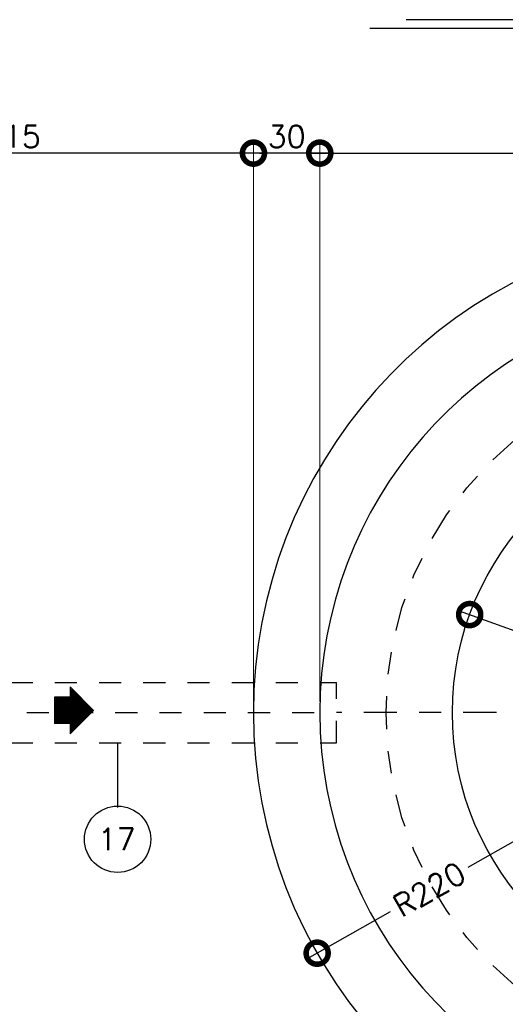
# Model space of a CAD drawing. Header units: millimetres. Extents: x 197878 to 197999, y 8707048 to 8707095.
# Tile 14 of 36: x 197884.45 to 197886.65, y 8707073.65 to 8707078.1. Entities that reach past the tile are written whole.
import ezdxf
from ezdxf.enums import TextEntityAlignment as Align

# ---------------------------------------------------------------- set-up
doc = ezdxf.new("R2010")
doc.units = ezdxf.units.MM
doc.header["$LTSCALE"] = 0.1
doc.linetypes.add('DASHDOT', pattern=[1, 0.5, -0.25, 0, -0.25])
doc.linetypes.add('HIDDEN', pattern=[0.375, 0.25, -0.125])
doc.layers.get('Defpoints').update_dxf_attribs({"lineweight": 9})
for name, color, linetype in [('BAR-EIXOS', 7, 'DASHDOT'), ('BAR-PECAS', 2, 'Continuous'), ('COTAS', 7, 'Continuous'), ('DIM', 7, 'Continuous'), ('EIXO', 7, 'DASHDOT'), ('ESTRUTURA', 5, 'Continuous'), ('RELAÇÀO', 2, 'Continuous'), ('TEXTO', 2, 'Continuous')]:
    doc.layers.add(name, color=color, linetype=linetype)
doc.styles.add('romans', font='romans.shx')
doc.dimstyles.get("Standard").update_dxf_attribs({"dimtxt": 0.1, "dimasz": 0.2, "dimexe": 0.05, "dimexo": 0.05, "dimgap": 0.025, "dimtad": 1, "dimtoh": 1, "dimdec": 0, "dimlfac": 100, "dimzin": 0, "dimdsep": 46, "dimtxsty": 'romans', "dimblk1": 'DOTSMALL', "dimblk2": 'DOTSMALL', "dimsah": 1, "dimcen": 0.3, "dimdle": 0.05, "dimclrd": 7, "dimclre": 7, "dimclrt": 2, "dimazin": 0, "dimtfac": 1, "dimtdec": 0, "dimtmove": 2, "dimatfit": 3, "dimldrblk": 'DOTSMALL', "dimfxl": 0, "dimtolj": 1, "dimtzin": 0, "dimlwe": 5, "dimarcsym": 0})

# ---------------------------------------------------------------- blocks, each defined once
blk = doc.blocks.new('_DOTSMALL')
at = {"color": 0, "linetype": 'ByBlock', "const_width": 0.5}
blk.add_lwpolyline([(-0.0625, 0, 1), (0.0625, 0, 1)], format="xyb", close=True, dxfattribs=at)
blk = doc.blocks.new('*D125')
at = {"layer": 'Defpoints', "color": 0}
for p in [(197885.5095, 8707077.4979), (197885.5095, 8707074.9655), (197885.8095, 8707074.9655)]:
    blk.add_point(p, dxfattribs=at)
at = {"layer": 'DIM', "color": 7, "lineweight": 5}
blk.add_line((197885.5095, 8707075.0155), (197885.5095, 8707077.5479), dxfattribs=at)
at = {"layer": 'DIM', "color": 7, "lineweight": -2}
blk.add_line((197885.8595, 8707077.4979), (197885.4595, 8707077.4979), dxfattribs=at)
at = {"layer": 'DIM', "color": 7, "lineweight": -2, "xscale": 0.2, "yscale": 0.2, "zscale": 0.2, "rotation": 180}
blk.add_blockref('_DOTSMALL', (197885.5095, 8707077.4979), dxfattribs=at)
at = {"layer": 'DIM', "color": 7, "lineweight": -2, "xscale": 0.2, "yscale": 0.2, "zscale": 0.2}
blk.add_blockref('_DOTSMALL', (197885.8095, 8707077.4979), dxfattribs=at)
at = {"layer": 'DIM', "color": 2, "insert": (197885.6595, 8707077.5729), "char_height": 0.1, "attachment_point": 5, "style": 'romans'}
blk.add_mtext('\\A1;30', dxfattribs=at)
blk = doc.blocks.new('*D126')
at = {"layer": 'Defpoints', "color": 0}
for p in [(197883.3283, 8707077.4979), (197883.3283, 8707074.9655), (197885.5095, 8707074.9655)]:
    blk.add_point(p, dxfattribs=at)
at = {"layer": 'DIM', "color": 7, "lineweight": 5}
blk.add_line((197883.3283, 8707075.0155), (197883.3283, 8707077.5479), dxfattribs=at)
at = {"layer": 'DIM', "color": 7, "lineweight": -2}
blk.add_line((197885.5595, 8707077.4979), (197883.2783, 8707077.4979), dxfattribs=at)
at = {"layer": 'DIM', "color": 7, "lineweight": -2, "xscale": 0.2, "yscale": 0.2, "zscale": 0.2, "rotation": 180}
blk.add_blockref('_DOTSMALL', (197883.3283, 8707077.4979), dxfattribs=at)
at = {"layer": 'DIM', "color": 7, "lineweight": -2, "xscale": 0.2, "yscale": 0.2, "zscale": 0.2}
blk.add_blockref('_DOTSMALL', (197885.5095, 8707077.4979), dxfattribs=at)
at = {"layer": 'DIM', "color": 2, "insert": (197884.4189, 8707077.5729), "char_height": 0.1, "attachment_point": 5, "style": 'romans'}
blk.add_mtext('\\A1;215', dxfattribs=at)
blk = doc.blocks.new('*D127')
at = {"layer": 'Defpoints', "color": 0}
for p in [(197889.6129, 8707077.4979), (197885.8095, 8707074.9655), (197889.6129, 8707074.9655)]:
    blk.add_point(p, dxfattribs=at)
at = {"layer": 'DIM', "color": 7, "lineweight": 5}
for p, q in [((197885.8095, 8707075.0155), (197885.8095, 8707077.5479)), ((197889.6129, 8707075.0155), (197889.6129, 8707077.5479))]:
    blk.add_line(p, q, dxfattribs=at)
at = {"layer": 'DIM', "color": 7, "lineweight": -2}
blk.add_line((197885.7595, 8707077.4979), (197889.6629, 8707077.4979), dxfattribs=at)
at = {"layer": 'DIM', "color": 7, "lineweight": -2, "xscale": 0.2, "yscale": 0.2, "zscale": 0.2, "rotation": 180}
blk.add_blockref('_DOTSMALL', (197885.8095, 8707077.4979), dxfattribs=at)
at = {"layer": 'DIM', "color": 7, "lineweight": -2, "xscale": 0.2, "yscale": 0.2, "zscale": 0.2}
blk.add_blockref('_DOTSMALL', (197889.6129, 8707077.4979), dxfattribs=at)
at = {"layer": 'DIM', "color": 2, "insert": (197887.0026, 8707077.6335), "char_height": 0.1, "attachment_point": 5, "style": 'romans'}
blk.add_mtext('\\A1;380', dxfattribs=at)
blk = doc.blocks.new('*D134')
at = {"layer": 'Defpoints', "color": 0}
for p in [(197886.4877, 8707075.4094), (197887.7095, 8707074.9655)]:
    blk.add_point(p, dxfattribs=at)
at = {"layer": 'DIM', "color": 7, "lineweight": -2}
for p, q in [((197886.4407, 8707075.4265), (197886.9642, 8707075.2363)), ((197887.7565, 8707074.9484), (197887.3424, 8707075.0989))]:
    blk.add_line(p, q, dxfattribs=at)
at = {"layer": 'DIM', "color": 7, "lineweight": -2, "xscale": 0.2, "yscale": 0.2, "zscale": 0.2, "rotation": 160.0325538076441}
blk.add_blockref('_DOTSMALL', (197886.4877, 8707075.4094), dxfattribs=at)
at = {"layer": 'DIM', "color": 2, "insert": (197887.1426, 8707075.1382), "char_height": 0.1, "attachment_point": 5, "rotation": 340.0326, "style": 'romans'}
blk.add_mtext('\\A1;R130', dxfattribs=at)
blk = doc.blocks.new('*D136')
at = {"layer": 'Defpoints', "color": 0}
for p in [(197887.7095, 8707074.9655), (197885.7977, 8707073.8769)]:
    blk.add_point(p, dxfattribs=at)
at = {"layer": 'DIM', "color": 7, "lineweight": -2}
for p, q in [((197887.753, 8707074.9903), (197886.4799, 8707074.2654)), ((197885.7543, 8707073.8522), (197886.1302, 8707074.0663))]:
    blk.add_line(p, q, dxfattribs=at)
at = {"layer": 'DIM', "color": 7, "lineweight": -2, "xscale": 0.2, "yscale": 0.2, "zscale": 0.2, "rotation": 209.657186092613}
blk.add_blockref('_DOTSMALL', (197885.7977, 8707073.8769), dxfattribs=at)
at = {"layer": 'DIM', "color": 2, "insert": (197886.305, 8707074.1658), "char_height": 0.1, "attachment_point": 5, "rotation": 29.6572, "style": 'romans'}
blk.add_mtext('\\A1;R220', dxfattribs=at)
blk = doc.blocks.new('A$C26ED7CE0')
for p, q in [((0.1661, 0.1761), (0.0461, 0.1761)), ((0.0461, 0.1061), (0.0461, 0.1761)), ((0.1661, 0.1061), (0.1661, 0.1761)), ((0.1061, 0), (0, 0.1061)), ((0.0461, 0.1061), (0, 0.1061)), ((0.1061, 0), (0.2121, 0.1061)), ((0.2121, 0.1061), (0.1661, 0.1061))]:
    blk.add_line(p, q)
at = {"color": 0}
for p, q in [((0.1632, 0.0571), (0.0461, 0.1742)), ((0.1614, 0.0553), (0.0461, 0.1707)), ((0.1596, 0.0536), (0.0461, 0.1671)), ((0.1579, 0.0518), (0.0461, 0.1636)), ((0.1561, 0.05), (0.0461, 0.1601)), ((0.1543, 0.0483), (0.0461, 0.1565)), ((0.1526, 0.0465), (0.0461, 0.153)), ((0.1508, 0.0447), (0.0461, 0.1495)), ((0.149, 0.043), (0.0461, 0.1459)), ((0.1473, 0.0412), (0.0461, 0.1424)), ((0.1455, 0.0394), (0.0461, 0.1389)), ((0.1437, 0.0377), (0.0461, 0.1353)), ((0.1649, 0.0589), (0.0478, 0.1761)), ((0.1667, 0.0606), (0.0513, 0.1761)), ((0.1685, 0.0624), (0.0548, 0.1761)), ((0.1702, 0.0642), (0.0584, 0.1761)), ((0.172, 0.0659), (0.0619, 0.1761)), ((0.1738, 0.0677), (0.0654, 0.1761)), ((0.1755, 0.0695), (0.069, 0.1761)), ((0.1773, 0.0712), (0.0725, 0.1761)), ((0.1791, 0.073), (0.076, 0.1761)), ((0.1809, 0.0748), (0.0796, 0.1761)), ((0.1826, 0.0766), (0.0831, 0.1761)), ((0.1844, 0.0783), (0.0866, 0.1761)), ((0.1862, 0.0801), (0.0902, 0.1761)), ((0.1879, 0.0819), (0.0937, 0.1761)), ((0.1661, 0.1072), (0.0972, 0.1761)), ((0.1661, 0.1108), (0.1008, 0.1761)), ((0.1661, 0.1143), (0.1043, 0.1761)), ((0.1661, 0.1179), (0.1079, 0.1761)), ((0.1661, 0.1214), (0.1114, 0.1761)), ((0.1661, 0.1249), (0.1149, 0.1761)), ((0.1661, 0.1285), (0.1185, 0.1761)), ((0.1661, 0.132), (0.122, 0.1761)), ((0.1661, 0.1355), (0.1255, 0.1761)), ((0.1661, 0.1391), (0.1291, 0.1761)), ((0.1661, 0.1426), (0.1326, 0.1761)), ((0.1661, 0.1461), (0.1361, 0.1761)), ((0.1661, 0.1497), (0.1397, 0.1761)), ((0.1661, 0.1532), (0.1432, 0.1761)), ((0.1661, 0.1567), (0.1467, 0.1761)), ((0.1661, 0.1603), (0.1503, 0.1761)), ((0.1661, 0.1638), (0.1538, 0.1761)), ((0.1661, 0.1674), (0.1574, 0.1761)), ((0.1661, 0.1709), (0.1609, 0.1761)), ((0.1661, 0.1744), (0.1644, 0.1761)), ((0.1066, 0.0005), (0.0011, 0.1061)), ((0.1084, 0.0023), (0.0046, 0.1061)), ((0.1101, 0.0041), (0.0081, 0.1061)), ((0.1119, 0.0058), (0.0117, 0.1061)), ((0.1137, 0.0076), (0.0152, 0.1061)), ((0.1154, 0.0094), (0.0188, 0.1061)), ((0.1172, 0.0111), (0.0223, 0.1061)), ((0.119, 0.0129), (0.0258, 0.1061)), ((0.1207, 0.0147), (0.0294, 0.1061)), ((0.1225, 0.0164), (0.0329, 0.1061)), ((0.1243, 0.0182), (0.0364, 0.1061)), ((0.1261, 0.02), (0.04, 0.1061)), ((0.1278, 0.0218), (0.0435, 0.1061)), ((0.142, 0.0359), (0.0461, 0.1318)), ((0.1402, 0.0341), (0.0461, 0.1283)), ((0.1384, 0.0324), (0.0461, 0.1247)), ((0.1367, 0.0306), (0.0461, 0.1212)), ((0.1349, 0.0288), (0.0461, 0.1176)), ((0.1331, 0.0271), (0.0461, 0.1141)), ((0.1314, 0.0253), (0.0461, 0.1106)), ((0.1296, 0.0235), (0.0461, 0.107)), ((0.1897, 0.0836), (0.1672, 0.1061)), ((0.1915, 0.0854), (0.1708, 0.1061)), ((0.1932, 0.0872), (0.1743, 0.1061)), ((0.195, 0.0889), (0.1779, 0.1061)), ((0.1968, 0.0907), (0.1814, 0.1061)), ((0.1985, 0.0925), (0.1849, 0.1061)), ((0.2003, 0.0942), (0.1885, 0.1061)), ((0.2021, 0.096), (0.192, 0.1061))]:
    blk.add_line(p, q, dxfattribs=at)

msp = doc.modelspace()

# ---------------------------------------------------------------- linework, layer by layer
at = {"layer": 'BAR-EIXOS'}
msp.add_line((197882.88452, 8707074.96551), (197885.88452, 8707074.96551), dxfattribs=at)
at = {"layer": 'BAR-PECAS', "linetype": 'HIDDEN', "ltscale": 4}
for p, q in [((197883.21093, 8707075.10251), (197885.88452, 8707075.10251)), ((197885.88452, 8707074.82851), (197885.88452, 8707075.10251)), ((197883.21093, 8707074.82851), (197885.88452, 8707074.82851))]:
    msp.add_line(p, q, dxfattribs=at)
at = {"layer": 'EIXO', "ltscale": 3}
msp.add_line((197888.40882, 8707074.96551), (197885.88452, 8707074.96551), dxfattribs=at)
msp.add_circle((197887.70952, 8707074.96551), 1.6, dxfattribs=at)
at = {"layer": 'ESTRUTURA', "color": 4}
msp.add_circle((197887.70952, 8707074.96551), 1.3, dxfattribs=at)
at = {"layer": 'ESTRUTURA', "color": 5}
for radius, start, end in [(2.2, 13.80607, 346.19393), (1.9, 16.04187, 343.95956)]:
    msp.add_arc((197887.70952, 8707074.96551), radius, start, end, dxfattribs=at)
at = {"layer": 'RELAÇÀO', "color": 3}
msp.add_line((197884.89491, 8707074.82507), (197884.89491, 8707074.5367), dxfattribs=at)
msp.add_circle((197884.89491, 8707074.39252), 0.15014, dxfattribs=at)
at = {"layer": 'TEXTO', "color": 6, "ltscale": 0.3}
msp.add_line((197889.21878, 8707078.10175), (197886.20025, 8707078.10175), dxfattribs=at)
at = {"layer": 'TEXTO', "color": 7, "ltscale": 0.3}
msp.add_line((197889.38283, 8707078.062), (197886.0362, 8707078.062), dxfattribs=at)

# ---------------------------------------------------------------- block references
at = {"layer": 'COTAS', "rotation": 90}
msp.add_blockref('A$C26ED7CE0', (197884.78595, 8707074.86981), dxfattribs=at)

# ---------------------------------------------------------------- texts
at = {"layer": 'RELAÇÀO', "style": 'romans'}
msp.add_text('17', height=0.1, dxfattribs=at).set_placement((197884.89126, 8707074.39252), align=Align.MIDDLE)

# ---------------------------------------------------------------- dimensions: what is measured, and where the dimension line sits
at = {"layer": 'DIM'}
dim = msp.add_linear_dim(base=(197889.61294, 8707077.49792), p1=(197885.80952, 8707074.96551), p2=(197889.61294, 8707074.96551), dimstyle='Standard', dxfattribs=at)
dim.commit()
dim.dimension.update_dxf_attribs({"geometry": '*D127', "text_midpoint": (197887.00258, 8707077.63349), "dimtype": 160})
dim = msp.add_linear_dim(base=(197883.32826, 8707077.49792), p1=(197885.50952, 8707074.96551), p2=(197883.32826, 8707074.96551), text='215', dimstyle='Standard', override={"dimse1": 1}, dxfattribs=at)
dim.commit()
dim.dimension.update_dxf_attribs({"geometry": '*D126', "text_midpoint": (197884.41889, 8707077.57292)})
dim = msp.add_linear_dim(base=(197885.50952, 8707077.49792), p1=(197885.80952, 8707074.96551), p2=(197885.50952, 8707074.96551), dimstyle='Standard', override={"dimse1": 1}, dxfattribs=at)
dim.commit()
dim.dimension.update_dxf_attribs({"geometry": '*D125', "text_midpoint": (197885.65952, 8707077.57292)})
for mpoint, picture, middle in [((197886.48766, 8707075.40944), '*D134', (197887.14256, 8707075.13817)), ((197885.79771, 8707073.87693), '*D136', (197886.30504, 8707074.1658))]:
    dim = msp.add_radius_dim(center=(197887.70952, 8707074.96551), mpoint=mpoint, dimstyle='Standard', dxfattribs=at)
    dim.commit()
    dim.dimension.update_dxf_attribs({"geometry": picture, "text_midpoint": middle, "dimtype": 164})

doc.saveas('drawing.dxf')
